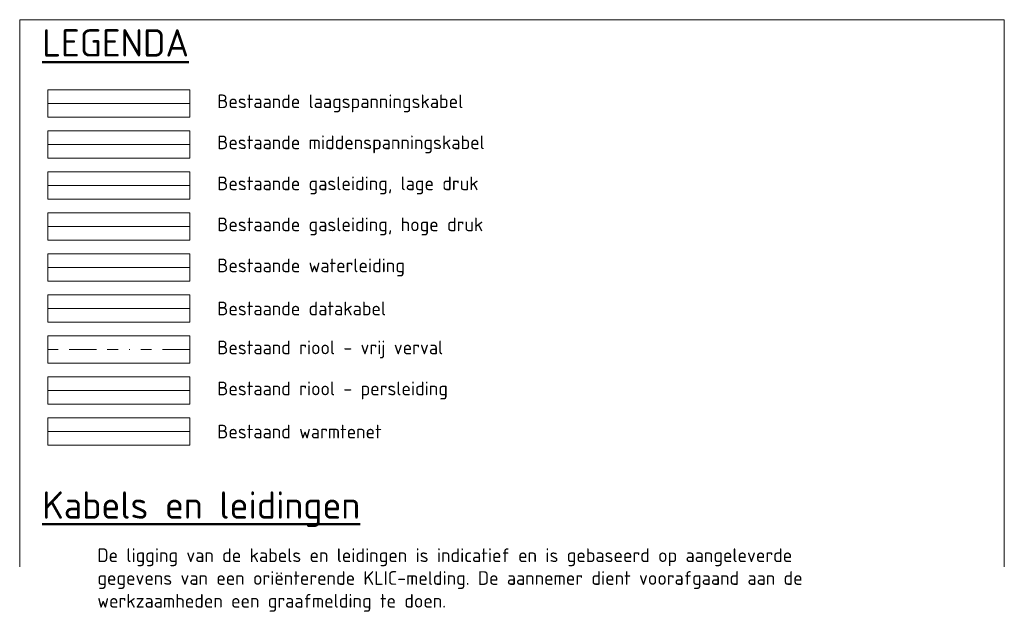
# Model space of a CAD drawing. Extents: x 168028 to 170416, y 448671 to 449636.
# Tile 32 of 32: x 170236 to 170416, y 449232 to 449340. Entities that reach past the tile are written whole.
import ezdxf
from ezdxf.lldxf.tags import DXFTag

# ---------------------------------------------------------------- set-up
doc = ezdxf.new("R2010")
doc.units = 0
doc.linetypes.add('RI-OVERIG', pattern=[17, 5, -2, 2, -2, 0, -2, 2, -2])
for name, color, linetype, lineweight in [('X-XX-AL-LEGENDA-G', 7, 'Continuous', 18), ('X-XX-AL-LEGENDA-T25', 7, 'Continuous', 25), ('X-XX-AL-TEKENBLAD_VERKLARING-T25', 7, 'Continuous', 18), ('X-XX-AL-TEKENBLAD_VERKLARING-T50', 130, 'Continuous', 50)]:
    doc.layers.add(name, color=color, linetype=linetype, lineweight=lineweight)
doc.layers.add('X-XX-AL-TEKENBLAD_VIEWPORT-G', color=7, linetype='Continuous', lineweight=18, plot=False)
doc.styles.add('NLCS-ISO-ANNOTATIVE-T25', font='NLCS-ISO.ttf', dxfattribs={"height": 2.5})
doc.styles.add('NLCS-ISO-ANNOTATIVE-T50', font='NLCS-ISO.ttf', dxfattribs={"height": 5})
doc.styles.get("Standard").update_dxf_attribs({"font": 'iso.shx'})
tags = doc.linetypes.add('KL-DATA-N', pattern='A,4,-1,[101,NLCS.SHX,S=0.5,R=0,X=0,Y=0],-1,4,-1,["D",Standard,S=1,R=0,X=-0.25,Y=-0.5],-1.5', length=12.5).pattern_tags.tags
tags[18] = DXFTag(74, 10)
tags = doc.linetypes.add('KL-GAS-HD-N', pattern='A,4,-1,[69,NLCS.SHX,S=0.5,R=0,X=0,Y=0],-1,4,-1,["H",Standard,S=1,R=0,X=0,Y=-0.5],-2', length=13).pattern_tags.tags
tags[18] = DXFTag(74, 10)
tags = doc.linetypes.add('KL-GAS-LD-N', pattern='A,4,-1,[69,NLCS.SHX,S=0.5,R=0,X=0,Y=0],-1,4,-1,["L",Standard,S=1,R=0,X=0.25,Y=-0.5],-2', length=13).pattern_tags.tags
tags[18] = DXFTag(74, 10)
tags = doc.linetypes.add('KL-LS-N', pattern='A,4,-1,[103,NLCS.SHX,S=0.75,R=0,X=0,Y=0],-1,4,-1,["L",Standard,S=1,R=0,X=0,Y=-0.5],-2', length=13).pattern_tags.tags
tags[18] = DXFTag(74, 10)
tags = doc.linetypes.add('KL-MS-N', pattern='A,4,-1,[103,NLCS.SHX,S=0.75,R=0,X=0,Y=0],-1,4,-1,["M",Standard,S=1,R=0,X=0,Y=-0.5],-2', length=13).pattern_tags.tags
tags[18] = DXFTag(74, 10)
tags = doc.linetypes.add('KL-WARMTENET-N', pattern='A,7,-1.5,["WN",Standard,S=1,R=0,X=-0.3,Y=-0.5],-3', length=11.5).pattern_tags.tags
tags[6] = DXFTag(74, 10)
doc.linetypes.add('KL-WATER-N', pattern='A,7,-0.5,[168,NLCS.SHX,S=0.75,R=0,X=0.75,Y=0],-2', length=9.5)
tags = doc.linetypes.add('RI-PERS', pattern='A,7,-2,["P",Standard,S=1.8,R=0,X=-0.5,Y=-0.9],-2,7,-2,[102,NLCS.SHX,S=1,R=180,X=0,Y=0],-2', length=22).pattern_tags.tags
tags[6] = DXFTag(74, 10)

msp = doc.modelspace()

# ---------------------------------------------------------------- linework, layer by layer
at = {"layer": 'X-XX-AL-LEGENDA-G', "color": 190, "linetype": 'KL-LS-N', "true_color": 0x8000ff}
msp.add_line((170240.968, 449324.952), (170266.968, 449324.952), dxfattribs=at)
at = {"layer": 'X-XX-AL-LEGENDA-G', "color": 4, "linetype": 'KL-MS-N', "true_color": 0x00ffff}
msp.add_line((170240.968, 449317.452), (170266.968, 449317.452), dxfattribs=at)
at = {"layer": 'X-XX-AL-LEGENDA-G', "color": 40, "linetype": 'KL-GAS-LD-N', "true_color": 0xffbf00}
msp.add_line((170240.968, 449309.952), (170266.968, 449309.952), dxfattribs=at)
at = {"layer": 'X-XX-AL-LEGENDA-G', "color": 30, "linetype": 'KL-GAS-HD-N', "true_color": 0xff8000}
msp.add_line((170240.968, 449302.452), (170266.968, 449302.452), dxfattribs=at)
at = {"layer": 'X-XX-AL-LEGENDA-G', "color": 5, "linetype": 'KL-WATER-N', "true_color": 0x0000ff}
msp.add_line((170240.968, 449294.952), (170266.968, 449294.952), dxfattribs=at)
at = {"layer": 'X-XX-AL-LEGENDA-G', "color": 3, "linetype": 'KL-DATA-N', "true_color": 0x00ff00}
msp.add_line((170240.968, 449287.452), (170266.968, 449287.452), dxfattribs=at)
at = {"layer": 'X-XX-AL-LEGENDA-G', "color": 6, "linetype": 'RI-OVERIG', "true_color": 0xff00ff}
msp.add_line((170266.968, 449279.952), (170240.968, 449279.952), dxfattribs=at)
at = {"layer": 'X-XX-AL-LEGENDA-G', "color": 6, "linetype": 'RI-PERS', "true_color": 0xff00ff}
msp.add_line((170240.968, 449272.452), (170266.968, 449272.452), dxfattribs=at)
at = {"layer": 'X-XX-AL-LEGENDA-G', "color": 3, "linetype": 'KL-WARMTENET-N', "true_color": 0x00ff00}
msp.add_line((170240.968, 449264.952), (170266.968, 449264.952), dxfattribs=at)
at = {"layer": 'X-XX-AL-TEKENBLAD_VIEWPORT-G'}
for p, q in [((170415.848, 449340.252), (170235.848, 449340.252)), ((170235.848, 449340.252), (170235.848, 449240.252)), ((170415.848, 449240.252), (170415.848, 449340.252))]:
    msp.add_line(p, q, dxfattribs=at)
for points in [[(170240.968, 449322.452), (170266.968, 449322.452), (170266.968, 449327.452), (170240.968, 449327.452)], [(170240.968, 449314.952), (170266.968, 449314.952), (170266.968, 449319.952), (170240.968, 449319.952)], [(170240.968, 449307.452), (170266.968, 449307.452), (170266.968, 449312.452), (170240.968, 449312.452)], [(170240.968, 449299.952), (170266.968, 449299.952), (170266.968, 449304.952), (170240.968, 449304.952)], [(170240.968, 449292.452), (170266.968, 449292.452), (170266.968, 449297.452), (170240.968, 449297.452)], [(170240.968, 449284.952), (170266.968, 449284.952), (170266.968, 449289.952), (170240.968, 449289.952)], [(170240.968, 449277.452), (170266.968, 449277.452), (170266.968, 449282.452), (170240.968, 449282.452)], [(170240.968, 449269.952), (170266.968, 449269.952), (170266.968, 449274.952), (170240.968, 449274.952)], [(170240.968, 449262.452), (170266.968, 449262.452), (170266.968, 449267.452), (170240.968, 449267.452)]]:
    msp.add_lwpolyline(points, close=True, dxfattribs=at)

# ---------------------------------------------------------------- texts
at = {"layer": 'X-XX-AL-LEGENDA-T25', "char_height": 2.5, "width": 140, "attachment_point": 4, "style": 'NLCS-ISO-ANNOTATIVE-T25'}
for s, insert in [('Bestaande laagspanningskabel', (170271.968, 449324.952)), ('Bestaande middenspanningskabel', (170271.968, 449317.452)), ('Bestaande gasleiding, lage druk', (170271.968, 449309.952)), ('Bestaande gasleiding, hoge druk', (170271.968, 449302.452)), ('Bestaande waterleiding', (170271.968, 449294.952)), ('Bestaande datakabel', (170271.968, 449287.452)), ('Bestaand riool - vrij verval', (170271.968, 449279.952)), ('Bestaand riool - persleiding', (170271.968, 449272.452)), ('Bestaand warmtenet', (170271.968, 449264.952))]:
    msp.add_mtext(s, dxfattribs=dict(at, insert=insert))
at = {"layer": 'X-XX-AL-TEKENBLAD_VERKLARING-T25', "insert": (170247.545, 449243.596), "char_height": 2.5, "width": 140, "attachment_point": 1, "style": 'NLCS-ISO-ANNOTATIVE-T25'}
msp.add_mtext('\\pxl1,t1;De ligging van de kabels en leidingen is indicatief en is gebaseerd op aangeleverde gegevens van een oriënterende KLIC-melding. De aannemer dient voorafgaand aan de werkzaamheden een graafmelding te doen.', dxfattribs=at)
at = {"layer": 'X-XX-AL-TEKENBLAD_VERKLARING-T50', "style": 'NLCS-ISO-ANNOTATIVE-T50'}
for s, p in [('%%ULEGENDA', (170239.968, 449333.509)), ('%%UKabels en leidingen', (170239.968, 449249.009))]:
    msp.add_text(s, height=5, dxfattribs=at).set_placement(p)

doc.saveas('drawing.dxf')
